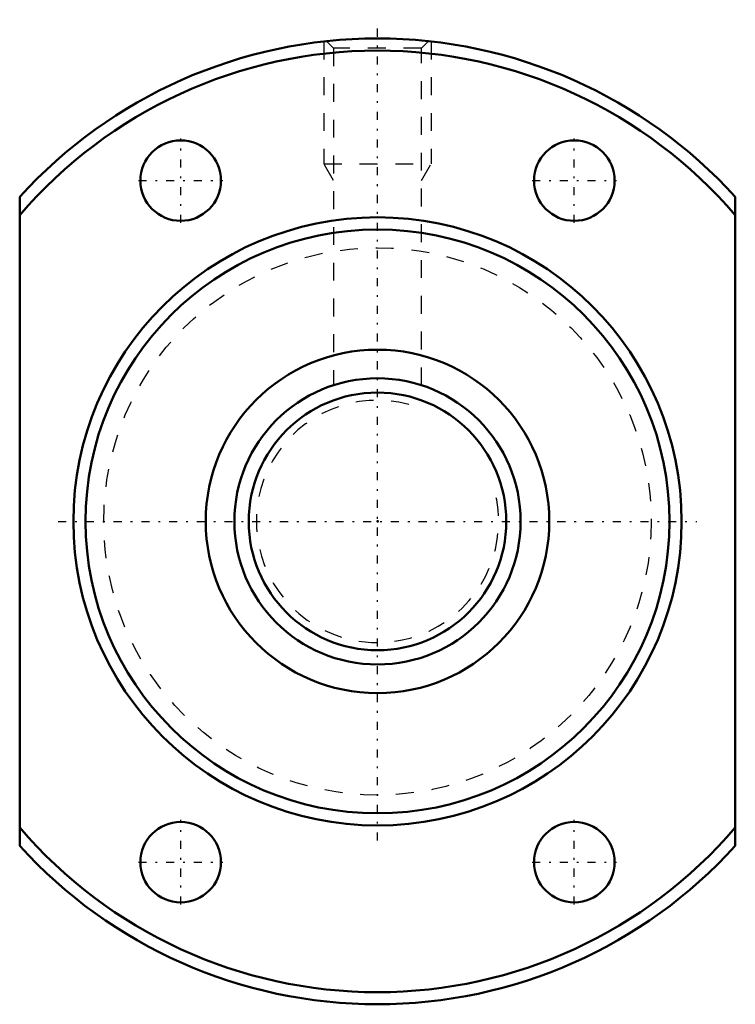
# Model space of a CAD drawing. Header units: millimetres. Extents: x -20 to 20, y -27 to 28.1.
import ezdxf

# ---------------------------------------------------------------- set-up
doc = ezdxf.new("R2010")
doc.units = ezdxf.units.MM
doc.linetypes.add('Center', pattern=[1.5, 0.45, -0.5, 0.05, -0.5])
doc.linetypes.add('Dashed', pattern=[2, 1, -1])
for name, color, linetype, lineweight in [('2d ConnectionPoints', 7, 'Continuous', 50), ('AM_0', 7, 'Continuous', 50), ('AM_5', 3, 'Continuous', 25), ('AM_7', 7, 'Center', 25), ('AM_9', 6, 'Dashed', 25)]:
    doc.layers.add(name, color=color, linetype=linetype, lineweight=lineweight)

# ---------------------------------------------------------------- blocks, each defined once
blk = doc.blocks.new('1_BTK_1605V_2_6ZZ_Nut_0_in_BTK1605V_2_6ZZ_60LC7T_000_2')
at = {"layer": 'AM_0'}
for p, q in [((-20, -18.138), (-20, 18.138)), ((20, 18.138), (20, -18.138))]:
    blk.add_line(p, q, dxfattribs=at)
for centre, radius in [((-11, 19.053), 2.25), ((11, 19.053), 2.25), ((0, 0), 17), ((0, 0), 16.32), ((0, 0), 9.6), ((-11, -19.053), 2.25), ((11, -19.053), 2.25)]:
    blk.add_circle(centre, radius, dxfattribs=at)
for radius, start, end in [(27, 42.2054, 137.7946), (26.325, 40.5592, 139.4408), (26.325, 220.5592, 319.4408), (27, 222.2054, 317.7946)]:
    blk.add_arc((0, 0), radius, start, end, dxfattribs=at)
at = {"layer": 'AM_5', "linetype": 'Dashed'}
for p, q in [((-3, 26.833), (-3, 20)), ((3, 26.833), (3, 20)), ((-2.458, 19.062), (-3, 20)), ((-3, 20), (3, 20)), ((2.458, 19.062), (3, 20))]:
    blk.add_line(p, q, dxfattribs=at)
at = {"layer": 'AM_7'}
for p, q in [((0, -17.85), (0, 28.05)), ((-11, 16.69), (-11, 21.415)), ((11, 16.69), (11, 21.415)), ((-13.363, 19.053), (-8.638, 19.053)), ((8.637, 19.053), (13.362, 19.053)), ((-17.85, 0), (17.85, 0)), ((-11, -21.415), (-11, -16.69)), ((11, -21.415), (11, -16.69)), ((-13.363, -19.053), (-8.638, -19.053)), ((8.637, -19.053), (13.362, -19.053))]:
    blk.add_line(p, q, dxfattribs=at)
at = {"layer": 'AM_9'}
for p, q in [((-2.845, 26.845), (-2.458, 26.459)), ((-2.458, 26.459), (-2.458, 7.614)), ((2.458, 26.459), (-2.458, 26.459)), ((2.458, 26.459), (2.845, 26.845)), ((2.458, 7.613), (2.458, 26.459))]:
    blk.add_line(p, q, dxfattribs=at)
blk.add_circle((0, 0), 15.3, dxfattribs=at)
blk = doc.blocks.new('2_BTK_1605V_2_600_Shaft_0_in_BTK1605V_2_6ZZ_60LC7T_000_2')
at = {"layer": 'AM_0'}
for radius in [8, 7.2]:
    blk.add_circle((0, 0), radius, dxfattribs=at)
at = {"layer": 'AM_5', "linetype": 'Dashed'}
blk.add_arc((0, 0), 6.773, 75, 15, dxfattribs=at)

msp = doc.modelspace()

# ---------------------------------------------------------------- linework, layer by layer
at = {"layer": '2d ConnectionPoints'}
msp.add_point((0, 0), dxfattribs=at)
msp.add_point((0, 0), dxfattribs=at)
msp.add_point((0, 0), dxfattribs=at)

# ---------------------------------------------------------------- block references
for name in ['1_BTK_1605V_2_6ZZ_Nut_0_in_BTK1605V_2_6ZZ_60LC7T_000_2', '2_BTK_1605V_2_600_Shaft_0_in_BTK1605V_2_6ZZ_60LC7T_000_2']:
    msp.add_blockref(name, (0, 0))

doc.saveas('drawing.dxf')
